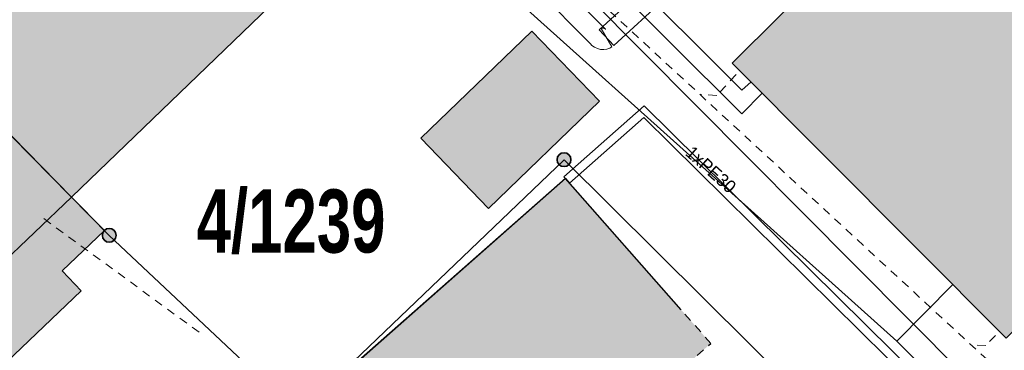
# Model space of a CAD drawing. Header units: metres. Extents: x 2695560 to 2696939, y 1260529 to 1262050.
# Tile 174 of 256: x 2695705.64 to 2695728.79, y 1260966.4 to 1260974.17. Entities that reach past the tile are written whole.
import ezdxf

# ---------------------------------------------------------------- set-up
doc = ezdxf.new("R2010")
doc.units = ezdxf.units.M
doc.linetypes.add('AUSGEZOGEN', pattern=[0])
doc.linetypes.add('VERDECKT2_S2', pattern=[0.36, 0.2, -0.16])
for name, color, linetype in [('XR$1$AV_Flächen (EO)', 7, 'AUSGEZOGEN'), ('XR$1$AV_Gebäudeflächen (BB)', 7, 'AUSGEZOGEN'), ('XR$1$AV_Gebäudeflächen (EO)', 7, 'AUSGEZOGEN'), ('XR$1$AV_Grenzpunkte', 7, 'AUSGEZOGEN'), ('XR$1$AV_Grundstück-Nr.', 7, 'AUSGEZOGEN'), ('XR$1$AV_Linien (BB)', 7, 'AUSGEZOGEN'), ('XR$1$AV_Linien (EO)', 7, 'AUSGEZOGEN'), ('XR$1$Liegenschaftsgrenzen', 7, 'AUSGEZOGEN'), ('XR$1$PFAV', 255, 'AUSGEZOGEN')]:
    doc.layers.add(name, color=color, linetype=linetype)
for name, color, linetype, lineweight in [('XR$2$ABW-Linie-R-ungenau', 4, 'VERDECKT2_S2', 18), ('XR$2$ELE-LinieFlaeche-genau', 1, 'AUSGEZOGEN', 18), ('XR$2$GAS-Linie-genau', 12, 'AUSGEZOGEN', 18), ('XR$2$KOM-Linie-U-genau', 91, 'AUSGEZOGEN', 18), ('XR$2$WAS-Linie-genau', 5, 'AUSGEZOGEN', 18), ('XR$2$WEI-Text', 59, 'AUSGEZOGEN', 18)]:
    doc.layers.add(name, color=color, linetype=linetype, lineweight=lineweight)
doc.styles.add('ARIAL', font='arial.ttf')
doc.styles.add('TXT', font='txt')

# ---------------------------------------------------------------- blocks, each defined once
blk = doc.blocks.new('BAV15')
at = {"layer": 'XR$1$PFAV', "transparency": 33554687}
blk.add_hatch(color=7, dxfattribs=at).paths.add_polyline_path([(0.5, 0), (0.49, 0.101), (0.459, 0.197), (0.41, 0.286), (0.344, 0.362), (0.264, 0.424), (0.174, 0.469), (0.076, 0.494), (-0.025, 0.499), (-0.125, 0.484), (-0.22, 0.449), (-0.306, 0.395), (-0.379, 0.326), (-0.437, 0.243), (-0.477, 0.15), (-0.497, 0.051), (-0.497, -0.051), (-0.477, -0.15), (-0.437, -0.243), (-0.379, -0.326), (-0.306, -0.395), (-0.22, -0.449), (-0.125, -0.484), (-0.025, -0.499), (0.076, -0.494), (0.174, -0.469), (0.264, -0.424), (0.344, -0.362), (0.41, -0.286), (0.459, -0.197), (0.49, -0.101)])
at = {"color": 7, "transparency": 33554687}
for start, end in [(90, 270), (270, 90)]:
    blk.add_arc((0, 0), 0.5, start, end, dxfattribs=at)
at = {"layer": 'XR$1$PFAV', "transparency": 33554687}
blk.add_circle((0, 0), 0.5, dxfattribs=at)

msp = doc.modelspace()

# ---------------------------------------------------------------- hatches: boundary and pattern name
at = {"layer": 'XR$1$AV_Gebäudeflächen (BB)', "true_color": 0xd2d2d2, "transparency": 33554687}
for points in [[(2695699.412, 1260977.582), (2695706.864, 1260970.001), (2695713.805, 1260976.69), (2695706.506, 1260984.418)], [(2695722.396, 1260973.152), (2695728.835, 1260966.678), (2695737.893, 1260975.687), (2695731.454, 1260982.161)], [(2695706.864, 1260970.001), (2695699.412, 1260977.582), (2695691.86, 1260970.37), (2695699.273, 1260962.752), (2695702.544, 1260965.876), (2695703.753, 1260964.611), (2695707.089, 1260967.797), (2695706.64, 1260968.267), (2695707.635, 1260969.217)], [(2695715.078, 1260971.383), (2695716.668, 1260969.735), (2695719.277, 1260972.253), (2695717.687, 1260973.901)]]:
    msp.add_hatch(color=254, dxfattribs=at).paths.add_polyline_path(points)
at = {"layer": 'XR$1$AV_Gebäudeflächen (EO)', "true_color": 0xebebeb, "transparency": 33554687}
msp.add_hatch(color=7, dxfattribs=at).paths.add_polyline_path([(2695709.403, 1260955.576), (2695721.892, 1260966.556), (2695721.198, 1260967.344), (2695718.474, 1260970.435), (2695705.99, 1260959.434), (2695708.72, 1260956.348)])

# ---------------------------------------------------------------- linework, layer by layer
at = {"layer": 'XR$1$AV_Flächen (EO)', "color": 7, "linetype": 'AUSGEZOGEN', "transparency": 33554687}
msp.add_lwpolyline([(2695718.567, 1260970.33), (2695720.317, 1260971.873), (2695732.373, 1260959.953), (2695730.356, 1260958.18), (2695730.488, 1260958.03), (2695732.667, 1260959.944), (2695720.325, 1260972.146), (2695718.434, 1260970.48), (2695718.567, 1260970.33)], close=True, dxfattribs=at)
msp.add_lwpolyline([(2695721.198, 1260967.344), (2695718.474, 1260970.435), (2695705.99, 1260959.434), (2695708.72, 1260956.348)], dxfattribs=at)
at = {"layer": 'XR$1$AV_Flächen (EO)', "color": 7, "linetype": 'VERDECKT2_S2', "transparency": 33554687}
msp.add_lwpolyline([(2695709.403, 1260955.576), (2695721.892, 1260966.556), (2695721.198, 1260967.344)], dxfattribs=at)
at = {"layer": 'XR$1$AV_Linien (BB)', "color": 7, "linetype": 'AUSGEZOGEN', "transparency": 33554687}
for p, q in [((2695706.864, 1260970.001), (2695699.412, 1260977.582)), ((2695713.805, 1260976.69), (2695706.864, 1260970.001))]:
    msp.add_line(p, q, dxfattribs=at)
for points in [[(2695722.396, 1260973.152), (2695731.454, 1260982.161), (2695737.893, 1260975.687), (2695728.835, 1260966.678), (2695722.396, 1260973.152)], [(2695715.078, 1260971.383), (2695717.687, 1260973.901), (2695719.277, 1260972.253), (2695716.668, 1260969.735), (2695715.078, 1260971.383)]]:
    msp.add_lwpolyline(points, close=True, dxfattribs=at)
for points in [[(2695706.803, 1260952.261), (2695709.269, 1260954.498), (2695709.093, 1260954.712), (2695709.714, 1260955.224), (2695705.99, 1260959.434), (2695712.21, 1260964.9), (2695718.474, 1260970.435), (2695718.567, 1260970.33), (2695720.317, 1260971.873), (2695732.373, 1260959.953), (2695730.356, 1260958.18), (2695730.449, 1260958.075), (2695716.117, 1260945.477), (2695716.024, 1260945.582), (2695713.746, 1260943.614)], [(2695706.864, 1260970.001), (2695707.635, 1260969.217), (2695706.64, 1260968.267), (2695707.089, 1260967.797), (2695703.753, 1260964.611), (2695702.544, 1260965.876), (2695699.273, 1260962.752), (2695691.86, 1260970.37)]]:
    msp.add_lwpolyline(points, dxfattribs=at)
at = {"layer": 'XR$1$AV_Linien (EO)', "color": 7, "linetype": 'AUSGEZOGEN', "transparency": 33554687}
msp.add_line((2695702.544, 1260965.876), (2695706.864, 1260970.001), dxfattribs=at)
msp.add_lwpolyline([(2695718.567, 1260970.33), (2695720.317, 1260971.873), (2695732.373, 1260959.953), (2695730.356, 1260958.18), (2695730.488, 1260958.03), (2695732.667, 1260959.944), (2695720.325, 1260972.146), (2695718.434, 1260970.48), (2695718.567, 1260970.33)], close=True, dxfattribs=at)
at = {"layer": 'XR$1$Liegenschaftsgrenzen', "color": 7, "linetype": 'AUSGEZOGEN', "transparency": 33554687}
msp.add_line((2695719.04, 1260974.69), (2695733.78, 1260959.84), dxfattribs=at)
msp.add_lwpolyline([(2695731.55, 1260957.85), (2695718.44, 1260970.88), (2695712.21, 1260964.9), (2695707.75, 1260969.1), (2695699.04, 1260977.96)], dxfattribs=at)
at = {"layer": 'XR$2$ABW-Linie-R-ungenau', "linetype": 'VERDECKT2_S2', "transparency": 33554687}
for p, q in [((2695731.03, 1260963.732), (2695717.271, 1260976.447)), ((2695709.86, 1260966.821), (2695706.179, 1260969.518))]:
    msp.add_line(p, q, dxfattribs=at)
for points in [[(2695722.485, 1260972.883), (2695722.032, 1260972.39), (2695721.653, 1260972.415)], [(2695728.584, 1260966.745), (2695728.353, 1260966.505), (2695728.029, 1260966.523)]]:
    msp.add_lwpolyline(points, dxfattribs=at)
at = {"layer": 'XR$2$ELE-LinieFlaeche-genau', "linetype": 'AUSGEZOGEN', "transparency": 33554687}
for points in [[(2695719.565, 1260973.534), (2695719.519, 1260973.507), (2695719.446, 1260973.483), (2695719.375, 1260973.472), (2695719.301, 1260973.475), (2695719.226, 1260973.492), (2695719.155, 1260973.524), (2695719.093, 1260973.567), (2695719.059, 1260973.604), (2695710.342, 1260982.394), (2695710.698, 1260982.746), (2695719.417, 1260973.952), (2695719.421, 1260973.949), (2695719.405, 1260973.96), (2695719.386, 1260973.968), (2695719.365, 1260973.973), (2695719.347, 1260973.974), (2695719.33, 1260973.971), (2695719.311, 1260973.965), (2695719.313, 1260973.966), (2695719.565, 1260973.534)], [(2695722.044, 1260975.801), (2695719.608, 1260973.566), (2695719.27, 1260973.934), (2695721.706, 1260976.169), (2695722.044, 1260975.801)]]:
    msp.add_lwpolyline(points, close=True, dxfattribs=at)
at = {"layer": 'XR$2$GAS-Linie-genau', "linetype": 'AUSGEZOGEN', "transparency": 33554687}
msp.add_lwpolyline([(2695713.933, 1260981.198), (2695722.621, 1260972.517), (2695722.837, 1260972.709)], dxfattribs=at)
at = {"layer": 'XR$2$KOM-Linie-U-genau', "linetype": 'AUSGEZOGEN', "transparency": 33554687}
for p, q in [((2695726.262, 1260966.609), (2695717.25, 1260974.717)), ((2695727.578, 1260967.943), (2695726.262, 1260966.609))]:
    msp.add_line(p, q, dxfattribs=at)
msp.add_lwpolyline([(2695748.705, 1260945.889), (2695746.323, 1260947.492), (2695733.405, 1260959.451), (2695726.262, 1260966.609)], dxfattribs=at)
at = {"layer": 'XR$2$WAS-Linie-genau', "linetype": 'AUSGEZOGEN', "transparency": 33554687}
msp.add_lwpolyline([(2695714.242, 1260980.306), (2695722.624, 1260971.962), (2695723.102, 1260972.443)], dxfattribs=at)

# ---------------------------------------------------------------- block references
at = {"layer": 'XR$1$AV_Grenzpunkte', "color": 7, "linetype": 'AUSGEZOGEN', "lineweight": -3, "transparency": 33554687, "xscale": 0.3249999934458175, "yscale": 0.3249999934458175}
for p in [(2695718.44, 1260970.88), (2695707.75, 1260969.1)]:
    msp.add_blockref('BAV15', p, dxfattribs=at)

# ---------------------------------------------------------------- texts
at = {"layer": 'XR$1$AV_Grundstück-Nr.', "color": 7, "transparency": 33554687, "insert": (2695712.023, 1260969.416), "char_height": 1.48491, "width": 4.98214, "attachment_point": 5, "style": 'ARIAL'}
msp.add_mtext('\\A1;{\\fArial|i0|b1;\\H1.484908;\\W0.700000;\\C7;4/1239}\\P', dxfattribs=at)
at = {"layer": 'XR$2$WEI-Text', "transparency": 33554687, "insert": (2695721.269, 1260971.002), "char_height": 0.3, "width": 1.76905, "attachment_point": 7, "rotation": 318.1, "style": 'TXT'}
msp.add_mtext('\\W1.00;1xPE30', dxfattribs=at)

doc.saveas('drawing.dxf')
